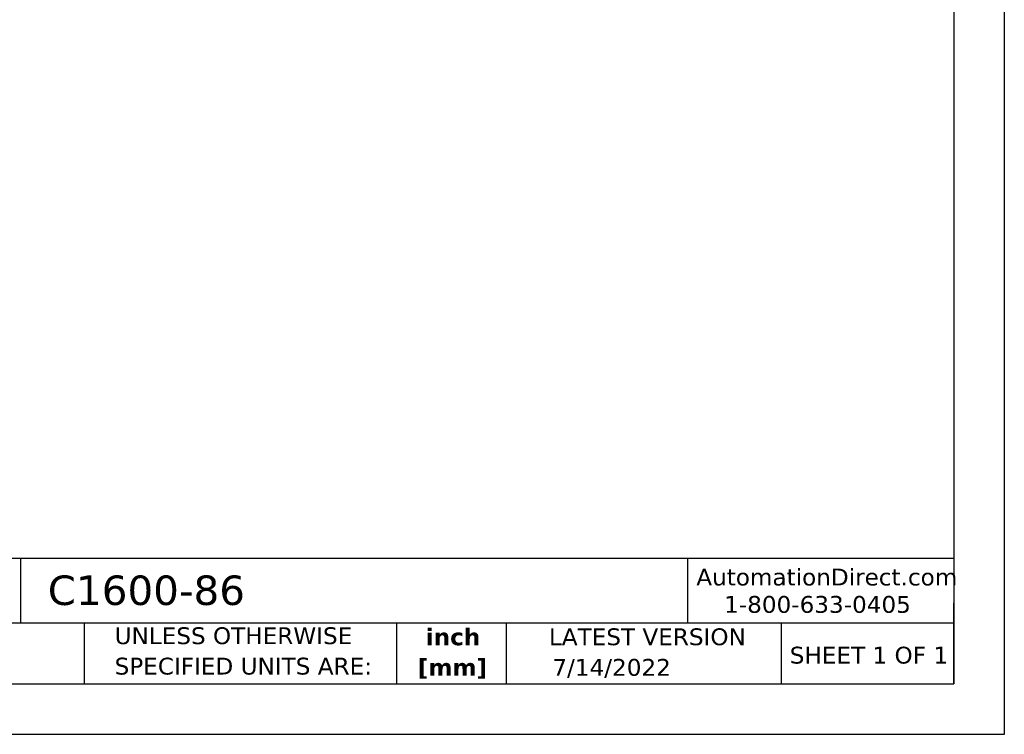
# Model space of a CAD drawing. Header units: inches. Extents: x 0 to 33, y 0 to 25.5.
# Tile 12 of 14: x 18.4 to 33, y 0 to 10.6. Entities that reach past the tile are written whole.
import ezdxf

# ---------------------------------------------------------------- set-up
doc = ezdxf.new("R2010")
doc.units = ezdxf.units.IN
doc.header["$LTSCALE"] = 3
doc.header["$MEASUREMENT"] = 0
doc.linetypes.add('SLD-Solid', pattern=[0])
doc.layers.add('TEXT', color=140, linetype='SLD-Solid', lineweight=25)
doc.styles.add('SLDTEXTSTYLE0', font='VERDANA.TTF')
doc.styles.add('SLDTEXTSTYLE1', font='VERDANAB.TTF')

# ---------------------------------------------------------------- blocks, each defined once
blk = doc.blocks.new('SW_NOTE_0')
at = {"layer": 'TEXT', "color": 0, "char_height": 0.25, "attachment_point": 2, "style": 'SLDTEXTSTYLE1'}
for s, insert in [('inch', (0.375, 0.318)), ('[mm]', (0.367, -0.134))]:
    blk.add_mtext(s, dxfattribs=dict(at, insert=insert))
blk = doc.blocks.new('SW_NOTE_0_1')
at = {"layer": 'TEXT', "color": 0, "char_height": 0.25, "attachment_point": 1, "style": 'SLDTEXTSTYLE0'}
for s, insert in [('UNLESS OTHERWISE ', (0, 0.318)), ('SPECIFIED UNITS ARE:', (0, -0.134))]:
    blk.add_mtext(s, dxfattribs=dict(at, insert=insert))

msp = doc.modelspace()

# ---------------------------------------------------------------- linework, layer by layer
at = {"color": 7, "linetype": 'SLD-Solid'}
for p, q in [((33, 25.5), (33, 0)), ((33, 0), (0, 0))]:
    msp.add_line(p, q, dxfattribs=at)
at = {"layer": 'TEXT'}
for p, q in [((32.25, 24.75), (32.25, 0.75)), ((32.25, 2.613), (0.75, 2.613)), ((18.397, 2.613), (18.397, 1.65)), ((28.296, 2.613), (28.296, 1.65)), ((32.25, 0.75), (32.25, 1.95)), ((32.25, 1.65), (0.75, 1.65)), ((19.344, 1.65), (19.344, 0.75)), ((23.979, 1.65), (23.979, 0.75)), ((25.608, 1.65), (25.608, 0.75)), ((29.687, 1.65), (29.687, 0.75)), ((0.75, 0.75), (32.25, 0.75))]:
    msp.add_line(p, q, dxfattribs=at)

# ---------------------------------------------------------------- block references
for name, p in [('SW_NOTE_0_1', (19.796, 1.272)), ('SW_NOTE_0', (24.443, 1.255))]:
    msp.add_blockref(name, p, dxfattribs=at)

# ---------------------------------------------------------------- texts
at = {"layer": 'TEXT', "style": 'SLDTEXTSTYLE0'}
for s, insert, char_height, attachment_point in [('C1600-86', (18.804, 2.359), 0.4375, 1), ('AutomationDirect.com', (28.429, 2.461), 0.25, 1), ('1-800-633-0405', (28.842, 2.055), 0.25, 1), ('LATEST VERSION', (27.703, 1.574), 0.25, 2), ('SHEET 1 OF 1', (29.816, 1.301), 0.25, 1), ('7/14/2022', (26.293, 1.12), 0.25, 1)]:
    msp.add_mtext(s, dxfattribs=dict(at, insert=insert, char_height=char_height, attachment_point=attachment_point))

doc.saveas('drawing.dxf')
